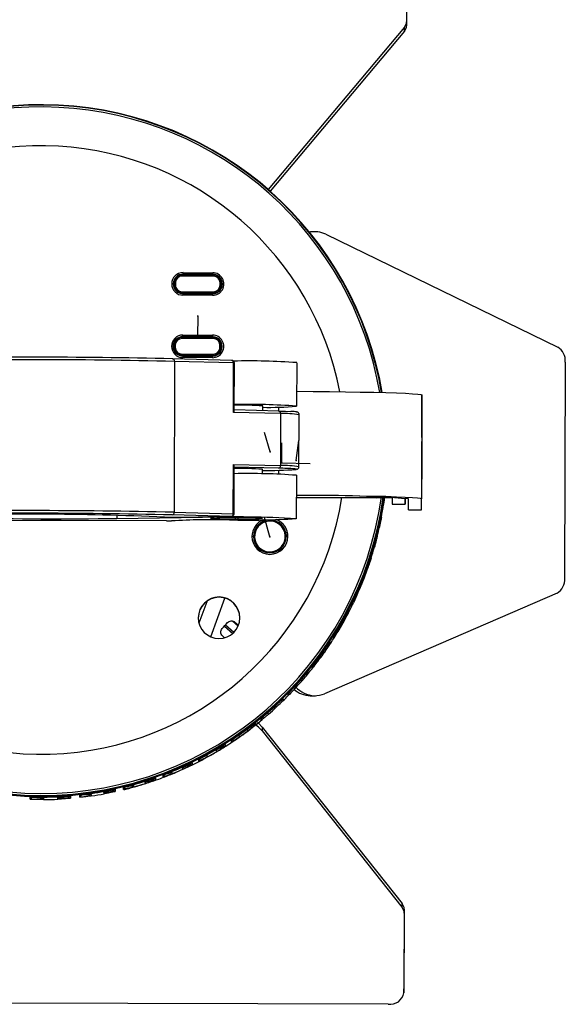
# Model space of a CAD drawing. Header units: millimetres. Extents: x -134 to 67, y -319 to 37.
# Tile 6 of 8: x -37 to 67, y -319 to -130. Entities that reach past the tile are written whole.
import ezdxf

# ---------------------------------------------------------------- set-up
doc = ezdxf.new("R2010")
doc.units = ezdxf.units.MM
doc.header["$PDSIZE"] = -1

msp = doc.modelspace()

# ---------------------------------------------------------------- linework, layer by layer
at = {"color": 7, "linetype": 'Continuous', "lineweight": 25}
for p, q in [((36.96, -116.46), (36.92, -131.09)), ((36.97, -115.66), (36.93, -130.29)), ((36.93, -130.29), (36.92, -131.09)), ((36.52, -131.33), (10.29, -162.53)), ((36.52, -132.13), (10.67, -162.86)), ((36.52, -132.13), (36.52, -131.33)), ((18.21, -170.69), (18.43, -170.68)), ((19.21, -170.66), (18.43, -170.68)), ((21.39, -171.15), (65.98, -192.83)), ((-6.22, -179), (-6.22, -179.19)), ((-6.22, -179), (-0.22, -179.01)), ((-0.22, -179.21), (-6.22, -179.19)), ((-6.06, -178.54), (-0.36, -178.55)), ((-0.36, -178.86), (-6.06, -178.84)), ((-6.06, -179), (-6.06, -178.84)), ((-0.36, -179.01), (-0.36, -178.86)), ((-0.22, -179.01), (-0.22, -179.21)), ((-7.81, -180.76), (-7.93, -180.7)), ((-7.72, -180.89), (-7.72, -180.49)), ((-7.72, -180.49), (-7.52, -180.49)), ((-7.72, -180.89), (-7.52, -180.89)), ((-7.72, -180.89), (-7.72, -181)), ((-7.52, -180.49), (-7.52, -180.89)), ((1.08, -180.91), (1.08, -180.51)), ((1.08, -180.51), (1.28, -180.52)), ((1.08, -180.91), (1.28, -180.92)), ((1.28, -180.52), (1.28, -180.92)), ((1.28, -180.52), (1.28, -180.63)), ((1.28, -181.03), (1.28, -180.63)), ((1.28, -180.92), (1.28, -181.03)), ((-6.07, -182.48), (-6.46, -182.44)), ((-6.23, -182.19), (-0.23, -182.21)), ((-6.23, -182.19), (-6.23, -182.39)), ((-0.23, -182.41), (-6.23, -182.39)), ((-6.23, -182.39), (-6.23, -182.48)), ((-0.37, -182.5), (-6.07, -182.48)), ((-6.07, -182.51), (-0.37, -182.53)), ((-6.07, -182.51), (-6.07, -182.57)), ((-6.07, -182.57), (-0.37, -182.59)), ((-0.37, -182.88), (-6.07, -182.87)), ((-0.37, -182.53), (-0.37, -182.59)), ((-0.23, -182.21), (-0.23, -182.41)), ((-0.23, -182.41), (-0.23, -182.49)), ((-6.25, -190.99), (-6.25, -191.19)), ((-6.25, -190.99), (-0.25, -191.01)), ((-6.09, -190.53), (-0.39, -190.55)), ((-0.39, -190.86), (-6.09, -190.84)), ((-6.09, -190.99), (-6.09, -190.84)), ((-0.39, -191.01), (-0.39, -190.86)), ((-0.25, -191.01), (-0.25, -191.2)), ((-7.85, -192.75), (-7.96, -192.7)), ((-7.75, -192.49), (-7.55, -192.48)), ((-7.75, -192.89), (-7.75, -192.49)), ((-7.75, -192.89), (-7.55, -192.88)), ((-7.75, -192.89), (-7.75, -193)), ((-7.55, -192.48), (-7.55, -192.88)), ((-0.25, -191.2), (-6.25, -191.19)), ((1.05, -192.91), (1.05, -192.51)), ((1.05, -192.51), (1.25, -192.51)), ((1.05, -192.91), (1.25, -192.91)), ((1.25, -192.51), (1.25, -192.91)), ((1.25, -192.51), (1.25, -192.62)), ((1.25, -193.02), (1.25, -192.62)), ((1.25, -192.91), (1.25, -193.02)), ((-6.1, -194.48), (-6.49, -194.44)), ((-6.26, -194.19), (-0.26, -194.2)), ((-6.26, -194.19), (-6.26, -194.39)), ((-0.26, -194.41), (-6.26, -194.39)), ((-6.26, -194.39), (-6.26, -194.47)), ((-0.4, -194.5), (-6.1, -194.48)), ((-6.1, -194.51), (-0.4, -194.52)), ((-6.1, -194.51), (-6.1, -194.57)), ((-6.1, -194.57), (-0.4, -194.59)), ((-0.4, -194.88), (-6.1, -194.86)), ((-0.4, -194.52), (-0.4, -194.59)), ((-0.26, -194.2), (-0.26, -194.41)), ((-0.26, -194.41), (-0.26, -194.49)), ((-8.05, -195.11), (-8.04, -195.11)), ((3.34, -195.4), (-8.04, -195.11)), ((-7.7, -195.6), (-7.78, -224.59)), ((3.68, -195.9), (-7.7, -195.6)), ((3.65, -205.39), (3.68, -195.9)), ((3.8, -205.05), (3.82, -195.9)), ((15.8, -195.84), (15.77, -204.18)), ((67.44, -195.72), (67.32, -237.31)), ((39.88, -202.04), (39.82, -222.03)), ((39.87, -204.12), (39.88, -202.04)), ((9.2, -204.15), (9.2, -205.05)), ((9.2, -204.19), (9.27, -204.17)), ((12.37, -205.13), (12.37, -204.36)), ((12.7, -205.63), (3.65, -205.39)), ((12.36, -205.13), (3.8, -204.91)), ((12.7, -205.63), (12.67, -215.62)), ((16.24, -215.83), (16.27, -205.83)), ((39.86, -210.25), (39.84, -218.25)), ((3.6, -224.89), (3.62, -215.39)), ((3.62, -215.39), (12.67, -215.62)), ((3.75, -224.9), (3.77, -215.75)), ((39.85, -214.12), (39.85, -214.12)), ((12.32, -216.13), (3.77, -215.91)), ((9.17, -216.29), (9.17, -217.22)), ((9.17, -216.33), (9.22, -216.32)), ((9.22, -216.3), (9.22, -216.32)), ((12.34, -217.28), (12.34, -216.51)), ((15.74, -217.48), (15.71, -225.83)), ((15.73, -221.69), (31.18, -221.73)), ((15.73, -221.75), (31.18, -221.79)), ((31.18, -221.73), (31.18, -221.63)), ((34.18, -221.87), (34.17, -223.05)), ((34.17, -223.05), (36.67, -223.06)), ((34.17, -223.05), (36.67, -223.06)), ((36.68, -221.89), (36.67, -223.06)), ((37.32, -224.11), (37.32, -222.03)), ((39.82, -224.11), (39.82, -222.03)), ((-18.77, -225.16), (-18.78, -225.78)), ((3.24, -225.39), (-8.13, -225.1)), ((-7.78, -224.59), (3.6, -224.89)), ((37.32, -224.1), (39.82, -224.11)), ((37.32, -224.11), (39.82, -224.11)), ((-9.24, -226.26), (-57.33, -226.13)), ((-18.78, -225.78), (-2.33, -225.56)), ((-9.69, -225.52), (-9.64, -225.52)), ((-9.64, -225.52), (3.24, -225.39)), ((-9.63, -225.52), (-9.64, -225.52)), ((-9.63, -225.52), (3.25, -225.39)), ((-2.33, -225.45), (-2.33, -225.56)), ((-0.72, -225.76), (-0.72, -225.78)), ((3.25, -225.39), (3.24, -225.39)), ((3.96, -225.68), (3.96, -225.91)), ((3.96, -225.91), (3.96, -225.91)), ((4.47, -225.68), (4.47, -225.91)), ((4.47, -225.91), (4.47, -225.91)), ((9.14, -225.79), (9.14, -225.81)), ((31.66, -227.56), (31.66, -227.1)), ((13.5, -228.46), (13.69, -228.41)), ((13.69, -228.41), (13.8, -229.26)), ((31.27, -228.78), (31.27, -229.21)), ((31.65, -227.62), (31.65, -227.16)), ((7.5, -229.25), (7.5, -229.23)), ((7.81, -230.04), (7.62, -230.1)), ((13.8, -229.26), (13.8, -229.25)), ((28.92, -236.38), (28.91, -236.78)), ((29.45, -235.35), (29.45, -234.92)), ((29.46, -235.25), (29.46, -234.82)), ((65.85, -240.13), (21.15, -259.47)), ((-2.93, -245.82), (-1.44, -241.75)), ((-0.74, -248.53), (2, -241.09)), ((26.47, -241.98), (26.5, -242.07)), ((26.52, -242.35), (26.52, -241.94)), ((26.55, -242.22), (26.55, -241.81)), ((25.86, -243.27), (25.85, -243.65)), ((4.54, -246.46), (3.44, -245.5)), ((3.92, -245.7), (4.61, -246.28)), ((1.91, -246.49), (3.5, -247.88)), ((3.69, -247.71), (2.08, -246.3)), ((1.89, -248.73), (1.51, -248.36)), ((22.18, -249.55), (22.18, -249.9)), ((22.96, -248.72), (22.96, -248.34)), ((23.01, -248.56), (23.01, -248.18)), ((17.95, -255.26), (17.95, -255.6)), ((18.84, -254.52), (18.84, -254.16)), ((13.18, -260.44), (13.18, -260.77)), ((14.18, -259.36), (14.2, -259.34)), ((14.18, -259.78), (14.18, -259.45)), ((18.4, -259.88), (19.18, -259.86)), ((18.61, -259.88), (18.4, -259.88)), ((18.61, -259.88), (19.39, -259.86)), ((9.02, -264.18), (8.99, -264.2)), ((8.99, -264.53), (8.99, -264.2)), ((9.1, -264.3), (9.1, -263.97)), ((6.27, -266.33), (6.24, -266.31)), ((7.89, -265.09), (7.89, -265.42)), ((9.13, -265.87), (9.13, -266.63)), ((9.13, -265.87), (36.06, -299.81)), ((9.13, -266.63), (36.06, -300.56)), ((3.27, -268.76), (3.27, -268.42)), ((3.41, -268.51), (3.41, -268.17)), ((0.32, -270.29), (0.28, -270.24)), ((1.6, -269.41), (1.69, -269.5)), ((2.07, -269.2), (2.06, -269.55)), ((-3, -272.43), (-3, -272.08)), ((-2.84, -272.16), (-2.84, -271.86)), ((-1.53, -271.26), (-1.48, -271.31)), ((-6.2, -273.68), (-6.27, -273.6)), ((-4.82, -272.9), (-4.67, -273.04)), ((-4.67, -273.04), (-4.67, -272.8)), ((-4.33, -272.74), (-4.33, -273.1)), ((-13.36, -276.42), (-13.46, -276.31)), ((-11.83, -275.79), (-11.66, -275.96)), ((-11.66, -275.96), (-11.66, -275.6)), ((-11.35, -275.65), (-11.39, -275.66)), ((-11.35, -275.65), (-11.35, -276.03)), ((-9.88, -275.12), (-9.89, -275.13)), ((-9.89, -275.49), (-9.89, -275.13)), ((-9.7, -275.21), (-9.7, -274.89)), ((-8.26, -274.44), (-8.17, -274.53)), ((-19.6, -277.93), (-19.36, -278.16)), ((-19.36, -278.16), (-19.36, -277.76)), ((-19.09, -277.84), (-19.09, -278.24)), ((-17.48, -277.85), (-17.48, -277.47)), ((-17.25, -277.56), (-17.25, -277.26)), ((-15.65, -276.95), (-15.53, -277.07)), ((-35.44, -279.75), (-35.44, -279.35)), ((-33.04, -279.34), (-32.86, -279.52)), ((-32.86, -279.34), (-32.86, -279.34)), ((-30.12, -279.44), (-30.29, -279.27)), ((-30.1, -279.75), (-30.12, -279.44)), ((-28.25, -279.16), (-27.95, -279.46)), ((-27.95, -279.46), (-27.95, -279.06)), ((-27.77, -279.14), (-27.71, -279.15)), ((-27.71, -279.15), (-27.71, -279.55)), ((-25.9, -279.36), (-25.9, -278.97)), ((-25.64, -279.07), (-25.64, -278.77)), ((-23.83, -278.66), (-23.69, -278.81)), ((-21.27, -278.41), (-21.41, -278.27)), ((36.06, -300.56), (36.06, -299.81)), ((36.46, -300.89), (36.42, -316.22)), ((36.46, -300.89), (36.46, -301.65)), ((36.46, -301.65), (36.42, -316.98)), ((36.42, -316.98), (36.42, -316.22)), ((33.41, -319.15), (-100.59, -318.78))]:
    msp.add_line(p, q, dxfattribs=at)
at = {"color": 7, "linetype": 'Continuous'}
for p, q in [((-3.24, -186.92), (-3.25, -190.78)), ((-3.24, -186.92), (-3.24, -186.74)), ((10.7, -212.95), (9.6, -209.25)), ((12.94, -215.1), (12.95, -211.23)), ((15.7, -214.62), (16.18, -210.78)), ((10.7, -212.95), (10.7, -212.77)), ((12.94, -215.1), (18.41, -215.24)), ((15.7, -214.62), (15.7, -214.44)), ((-33.34, -225.89), (-29.47, -225.9)), ((10.65, -229.29), (9.62, -225.57)), ((10.65, -229.29), (10.66, -229.11))]:
    msp.add_line(p, q, dxfattribs=at)
at = {"color": 7, "linetype": 'Continuous', "lineweight": 25, "flags": 128}
for points in [[(-6.06, -178.84), (-6.06, -178.83), (-6.06, -178.81), (-6.06, -178.78), (-6.06, -178.75), (-6.06, -178.7), (-6.06, -178.65), (-6.06, -178.59), (-6.06, -178.54)], [(-0.36, -178.55), (-0.36, -178.61), (-0.36, -178.66), (-0.36, -178.72), (-0.36, -178.76), (-0.36, -178.8), (-0.36, -178.83), (-0.36, -178.85), (-0.36, -178.86)], [(-7.72, -181), (-7.69, -181.29), (-7.68, -181.36)], [(1.19, -181.53), (1.25, -181.32), (1.28, -181.03)], [(-6.07, -182.57), (-6.07, -182.58), (-6.07, -182.6), (-6.07, -182.63), (-6.07, -182.66), (-6.07, -182.71), (-6.07, -182.76), (-6.07, -182.81), (-6.07, -182.87)], [(0.07, -182.45), (-0.03, -182.47), (-0.37, -182.5)], [(-0.37, -182.88), (-0.37, -182.83), (-0.37, -182.77), (-0.37, -182.72), (-0.37, -182.68), (-0.37, -182.64), (-0.37, -182.61), (-0.37, -182.6), (-0.37, -182.59)], [(-6.09, -190.84), (-6.09, -190.83), (-6.09, -190.81), (-6.09, -190.78), (-6.09, -190.74), (-6.09, -190.7), (-6.09, -190.65), (-6.09, -190.59), (-6.09, -190.53)], [(-0.39, -190.55), (-0.39, -190.61), (-0.39, -190.66), (-0.39, -190.71), (-0.39, -190.76), (-0.39, -190.8), (-0.39, -190.83), (-0.39, -190.85), (-0.39, -190.86)], [(-7.75, -193), (-7.73, -193.29), (-7.71, -193.36)], [(1.16, -193.53), (1.22, -193.31), (1.25, -193.02)], [(-6.1, -194.57), (-6.1, -194.58), (-6.1, -194.6), (-6.1, -194.62), (-6.1, -194.66), (-6.1, -194.7), (-6.1, -194.75), (-6.1, -194.81), (-6.1, -194.86)], [(0.04, -194.44), (-0.06, -194.46), (-0.4, -194.5)], [(-0.4, -194.88), (-0.4, -194.82), (-0.4, -194.77), (-0.4, -194.72), (-0.4, -194.67), (-0.4, -194.64), (-0.4, -194.61), (-0.4, -194.59), (-0.4, -194.59)], [(15.78, -201.34), (18.96, -201.36), (22.13, -201.39), (25.16, -201.43), (28, -201.48), (30.62, -201.53), (32.96, -201.6), (35.01, -201.66), (36.73, -201.73), (38.09, -201.81), (39.08, -201.88), (39.68, -201.96), (39.88, -202.04)], [(39.86, -210.25), (39.86, -209.08), (39.86, -207.95), (39.87, -206.9), (39.87, -205.97), (39.87, -205.21), (39.87, -204.63), (39.87, -204.26), (39.87, -204.12)], [(12.35, -205.13), (13.67, -205.17), (14.68, -205.22)], [(39.85, -214.12), (39.85, -213.05), (39.85, -212.11), (39.85, -211.4), (39.86, -211), (39.86, -210.98), (39.85, -211.32), (39.85, -212), (39.85, -212.92), (39.85, -213.97)], [(39.85, -213.97), (39.84, -215.04), (39.84, -215.98), (39.84, -216.69), (39.84, -217.08), (39.84, -217.11), (39.84, -216.76), (39.84, -216.09), (39.84, -215.17), (39.85, -214.12)], [(15.7, -216.35), (15.74, -216.32), (15.64, -216.29), (15.45, -216.27)], [(39.82, -224.11), (39.82, -224.02), (39.82, -223.71), (39.82, -223.18), (39.82, -222.45), (39.83, -221.56), (39.83, -220.54), (39.83, -219.42), (39.84, -218.25)], [(39.82, -222.03), (39.62, -221.96), (39.03, -221.88), (38.04, -221.8), (36.68, -221.73), (34.96, -221.66), (32.91, -221.59), (30.56, -221.53), (27.95, -221.47), (25.11, -221.43), (22.08, -221.39), (18.91, -221.35), (15.73, -221.33)], [(36.67, -223.06), (36.67, -222.97), (36.67, -222.65), (36.67, -222.12), (36.68, -221.89)], [(9.13, -266.63), (8.48, -265.92), (7.9, -265.43)], [(8.27, -264.97), (8.48, -265.16), (9.13, -265.87)], [(3.32, -268.38), (3.3, -268.4), (3.27, -268.42)], [(-32.86, -279.52), (-32.86, -279.58), (-32.86, -279.63), (-32.86, -279.69), (-32.86, -279.73), (-32.86, -279.77), (-32.86, -279.8), (-32.86, -279.82), (-32.86, -279.82)]]:
    msp.add_lwpolyline(points, dxfattribs=at)
at = {"color": 7, "linetype": 'Continuous', "lineweight": 25}
for centre, radius, start, end in [((35.31, -130.26), 1.61, 318.5154, 358.7482), ((35.31, -131.06), 1.61, 318.5154, 358.7482), ((-33.3, -212.75), 66.5, 9.6763, 164.5842), ((-33.3, -212.69), 66.37, 9.647, 164.5829), ((-33.3, -212.68), 66, 9.7009, 164.4643), ((-33.3, -212.64), 58.5, 11.0558, 162.529), ((19.31, -175.28), 4.62, 63.3072, 102.8781), ((-6.06, -180.7), 2.17, 89.8352, 179.8352), ((-6.06, -180.71), 1.87, 89.8352, 179.8352), ((-6.22, -180.5), 1.5, 89.8352, 179.8352), ((-6.22, -180.49), 1.3, 89.8352, 179.8352), ((-0.36, -180.72), 2.17, 269.8305, 89.8555), ((-0.36, -180.72), 1.87, 269.8305, 89.8555), ((-0.22, -180.51), 1.5, 359.8508, 89.8508), ((-0.22, -180.51), 1.3, 359.8508, 89.8508), ((-6.06, -180.7), 2.17, 179.8508, 269.8508), ((-8.17, -184.32), 3.62, 86.2039, 90.9459), ((-6.06, -180.71), 1.87, 179.8508, 269.8508), ((-6.06, -180.76), 1.75, 153.6482, 179.8426), ((-6.06, -180.76), 1.75, 179.8442, 221.7931), ((-6.06, -180.76), 1.72, 160.3791, 205.5439), ((-6.22, -180.89), 1.5, 179.8508, 269.8508), ((-6.22, -180.89), 1.3, 179.8508, 269.8508), ((-0.36, -180.78), 1.75, 269.8296, 31.0123), ((-0.22, -180.91), 1.3, 269.8352, 359.8352), ((-0.22, -180.91), 1.5, 269.8352, 359.8352), ((-0.36, -180.78), 1.72, 326.0894, 359.8424), ((-0.36, -180.78), 1.72, 359.8433, 23.7662), ((-6.06, -180.76), 1.75, 240.4932, 269.8435), ((-6.1, -192.7), 2.17, 89.8352, 179.8352), ((-6.1, -192.71), 1.87, 89.8352, 179.8352), ((-6.25, -192.49), 1.5, 89.8352, 179.8352), ((-0.39, -192.71), 2.17, 269.8305, 89.8555), ((-0.39, -192.72), 1.87, 269.8305, 89.8555), ((-0.25, -192.51), 1.5, 359.8508, 89.8508), ((-6.1, -192.7), 2.17, 179.8508, 269.8508), ((-8.2, -196.31), 3.62, 86.2039, 90.9459), ((-6.1, -192.7), 1.87, 179.8508, 269.8508), ((-6.1, -192.76), 1.75, 153.6482, 179.8426), ((-6.1, -192.76), 1.75, 179.8442, 221.7931), ((-6.1, -192.76), 1.72, 160.3791, 205.5439), ((-6.25, -192.89), 1.5, 179.8508, 269.8508), ((-6.25, -192.49), 1.3, 89.8352, 179.8352), ((-6.25, -192.89), 1.3, 179.8508, 269.8508), ((-0.39, -192.77), 1.75, 269.8296, 31.0123), ((-0.25, -192.9), 1.3, 269.8352, 359.8352), ((-0.25, -192.91), 1.5, 269.8352, 359.8352), ((-0.25, -192.5), 1.3, 359.8508, 89.8508), ((-0.39, -192.77), 1.72, 325.3299, 359.8421), ((-0.39, -192.77), 1.72, 359.8433, 23.7662), ((64.29, -195.5), 3.16, 355.9428, 57.5859), ((-35.95, -1390.56), 1195.78, 88.66288, 91.24927), ((-6.1, -192.76), 1.75, 240.4932, 269.8435), ((-35.99, -1403.44), 1208.17, 88.65819, 91.25396), ((-8.13, -195.54), 0.439, 351.5436, 77.4389), ((3.32, -195.9), 0.5, 359.843, 88.5241), ((3.24, -195.83), 0.439, 351.5436, 77.4389), ((6.57, -323.11), 127.61, 85.8527, 91.3041), ((3.71, -196.67), 0.775, 81.1362, 92.1624), ((6.34, -341.06), 137.2, 86.0592, 91.0616), ((5.06, -265.86), 61.84, 86.091, 91.1636), ((10.53, -146.88), 57.55, 268.6809, 275.2303), ((12.27, -205.56), 0.439, 351.5436, 77.4389), ((13.31, -225.81), 20.19, 81.5695, 91.729), ((12.22, -215.68), 0.458, 282.7841, 7.5997), ((13.28, -235.8), 20.18, 81.5656, 91.7315), ((4.76, -283.3), 67.12, 86.1879, 90.8446), ((6.58, -343.64), 126.49, 85.8474, 91.2734), ((10.06, -139.44), 77.12, 269.3383, 274.1912), ((11.72, -264.82), 48.7, 85.6019, 89.2907), ((19.97, -444.08), 222.73, 85.5305, 91.0911), ((-33.3, -212.72), 66.5, 187.5394, 352.2607), ((-33.3, -212.66), 66.37, 187.6049, 352.1979), ((-33.3, -212.65), 66, 187.655, 352.1556), ((-33.3, -212.6), 58.5, 192.3936, 350.9801), ((31.03, -389.12), 167.39, 88.5786, 89.9509), ((31.84, -254), 32.21, 85.837, 91.1764), ((-33.27, -212.86), 66.47, 349.4802, 351.6125), ((-33.27, -213.4), 66.47, 349.4802, 351.6125), ((32.34, -223.61), 0.538, 73.9883, 82.5313), ((-36.07, -1436.82), 1212.55, 88.66288, 91.24927), ((-36.03, -1416.23), 1191.45, 88.65819, 91.25396), ((-37.07, -878.39), 653.45, 87.59351, 91.74266), ((-8.23, -224.65), 0.458, 282.7841, 7.5997), ((3.14, -224.95), 0.458, 282.7841, 7.5997), ((3.25, -224.89), 0.5, 270.5701, 359.843), ((3.63, -225.66), 0.775, 81.1362, 92.1624), ((-30.62, 746.49), 972.34, 268.98797, 270.69804), ((-9.63, -225.02), 0.5, 264.175, 270.5701), ((-8.99, -213.18), 13.08, 268.8814, 273.2445), ((-0.28, -374.9), 148.87, 88.7862, 93.0683), ((3.5, -439.31), 213.83, 86.7242, 91.5609), ((3.99, -307.42), 81.78, 86.3378, 93.3482), ((4.44, -144.17), 81.78, 266.3378, 273.3482), ((3.99, -306.28), 80.64, 86.3378, 93.3482), ((2.96, -176.68), 49.24, 265.7148, 271.155), ((3.99, -305.79), 80.15, 86.3378, 93.3482), ((2.97, -176.98), 48.94, 265.7148, 271.155), ((6.63, -77.92), 148.18, 268.5489, 273.5151), ((5.73, -176.69), 49.24, 268.531, 273.9713), ((5.72, -176.99), 48.94, 268.531, 273.9713), ((10.65, -229.23), 3.45, 112.5973, 179.8381), ((10.65, -229.24), 3.15, 359.8548, 179.8312), ((10.65, -229.26), 3.15, 15.5227, 179.8376), ((10.65, -229.25), 2.95, 15.5193, 195.5), ((10.66, -229.23), 3.45, 359.848, 68.9035), ((31.81, -226.43), 0.941, 73.1575, 80.6492), ((10.65, -229.25), 2.95, 195.5193, 15.5), ((31.36, -227.56), 0.3, 347.6069, 359.843), ((7.27, -232.45), 3.22, 85.837, 91.1764), ((10.65, -229.23), 3.45, 179.8548, 359.8312), ((10.65, -229.24), 3.15, 179.8548, 359.8312), ((14.02, -232.46), 3.22, 88.5096, 93.849), ((-33.27, -212.86), 66.47, 342.3985, 344.3696), ((30.98, -229.14), 0.3, 295.0743, 346.1737), ((-33.27, -213.38), 66.47, 342.3985, 344.3696), ((30.22, -232.65), 1.46, 69.305, 74.8163), ((29.16, -235.25), 0.3, 340.6542, 359.8429), ((-33.27, -212.85), 66.47, 335.7494, 337.6147), ((28.63, -236.68), 0.3, 278.2508, 339.3105), ((64.33, -237.54), 3, 300.4069, 4.3195), ((-33.27, -213.35), 66.47, 335.7494, 337.6147), ((27.33, -240.35), 1.9, 62.9626, 68.6355), ((0.87, -244.87), 4, 359.8543, 179.8317), ((0.87, -244.93), 4, 359.8543, 179.8317), ((26.25, -242.22), 0.3, 334.0899, 359.8427), ((25.82, -243.51), 3.23, 62.0934, 66.5732), ((25.59, -243.51), 0.3, 264.3539, 332.8061), ((0.87, -244.87), 4, 179.8543, 359.8317), ((-33.29, -214.42), 47.62, 316.8963, 318.7742), ((-33.28, -212.85), 66.48, 329.3845, 331.1807), ((-33.28, -213.32), 66.48, 329.3845, 331.1807), ((23.71, -247.28), 2.29, 56.8802, 62.4734), ((21.75, -250.4), 3.9, 56.0282, 60.4908), ((22.71, -248.56), 0.3, 327.7797, 359.8425), ((-33.28, -212.85), 66.48, 323.1992, 324.9532), ((-33.28, -213.29), 66.48, 323.1992, 324.9532), ((18.89, -254.32), 3.63, 51.6947, 55.6701), ((21.93, -249.74), 0.3, 244.3202, 326.5342), ((17.24, -256.35), 4.22, 50.0905, 54.2223), ((18.6, -254.33), 0.3, 321.6262, 359.8422), ((-33.29, -212.85), 66.49, 317.1114, 318.8451), ((-33.29, -213.27), 66.49, 317.1114, 318.8451), ((13.83, -260.07), 4.24, 45.8976, 49.6513), ((17.72, -255.41), 0.3, 233.7783, 320.4044), ((12.11, -261.76), 4.64, 44.2781, 48.0426), ((18.65, -254.71), 5.17, 229.1233, 267.2712), ((19.52, -254.42), 5.45, 224.0794, 266.3744), ((12.97, -260.56), 0.3, 224.8535, 314.3386), ((13.97, -259.57), 0.3, 315.5511, 359.8417), ((19.28, -255.23), 4.63, 268.6821, 293.6899), ((-33.29, -212.84), 66.49, 311.0496, 312.7829), ((-33.29, -213.26), 66.49, 311.0496, 312.7829), ((8.03, -265.3), 5.02, 40.1628, 43.6433), ((8.8, -264.3), 0.3, 309.4843, 359.8412), ((6.31, -266.64), 5.2, 38.5187, 41.8805), ((-33.29, -212.84), 66.5, 304.9453, 306.6978), ((-33.29, -213.26), 66.5, 304.9453, 306.6978), ((1.71, -269.82), 5.74, 34.3995, 37.4517), ((7.71, -265.19), 0.3, 224.8538, 308.2672), ((3.11, -268.51), 0.3, 303.3567, 359.8405), ((-0.24, -271.01), 5.99, 32.7439, 35.6672), ((-33.3, -212.83), 66.5, 298.7251, 300.5188), ((-33.3, -213.26), 66.5, 298.7251, 300.5188), ((-5.48, -273.8), 6.78, 28.5702, 31.1574), ((1.9, -269.29), 0.3, 224.8539, 302.1205), ((-3.14, -272.16), 0.3, 297.0926, 359.8397), ((-7.73, -274.82), 7.17, 26.8818, 29.3291), ((-33.3, -212.83), 66.51, 292.3027, 294.1642), ((-33.3, -213.28), 66.51, 292.3027, 294.1642), ((-13.85, -277.2), 8.43, 22.5955, 24.6779), ((-4.46, -272.83), 0.3, 224.8538, 295.8206), ((-33.3, -212.82), 66.51, 285.5651, 287.5305), ((-11.45, -275.75), 0.3, 224.8537, 289.271), ((-10, -275.21), 0.3, 290.6005, 359.8388), ((-16.56, -278.05), 9.1, 20.8486, 22.7788), ((-19.15, -277.95), 0.3, 224.8534, 282.3394), ((-17.55, -277.56), 0.3, 283.7572, 359.8377), ((-27.91, -280.59), 12.86, 14.536, 15.9018), ((-33.3, -213.29), 66.51, 285.5651, 287.5305), ((-24.26, -279.95), 11.46, 16.376, 17.9084), ((-35.44, -279.45), 0.3, 268.1453, 359.8349), ((-33.3, -212.82), 66.52, 270.3785, 272.7556), ((-33.3, -213.31), 66.52, 270.3785, 272.7556), ((-27.74, -279.25), 0.3, 224.853, 274.8224), ((-25.94, -279.06), 0.3, 276.378, 359.8364), ((-47.06, -282.31), 23.63, 7.7871, 8.5311), ((-33.3, -212.82), 66.52, 278.3477, 280.4717), ((-33.3, -213.3), 66.52, 278.3477, 280.4717), ((-39.87, -281.92), 18.93, 9.7721, 10.7005), ((34.72, -300.91), 1.74, 0.7272, 39.6082), ((34.72, -301.67), 1.74, 0.7272, 39.6082), ((33.77, -316.48), 2.69, 262.2007, 349.25)]:
    msp.add_arc(centre, radius, start, end, dxfattribs=at)
for points, knots in [([(3.65, -205.39), (3.7, -205.32), (3.78, -205.2), (3.79, -205.1), (3.79, -205.05)], [0, 0, 0, 0, 0.558867, 1, 1, 1, 1]), ([(16.26, -205.83), (16.26, -205.78), (16.26, -205.67), (16.18, -205.53), (16.08, -205.43), (15.98, -205.37), (15.88, -205.33), (15.75, -205.3), (15.51, -205.27), (15.17, -205.24), (14.78, -205.22), (14.68, -205.22)], [0, 0, 0, 0, 0.029505, 0.069169, 0.104845, 0.142242, 0.193849, 0.301106, 0.53223, 0.880094, 1, 1, 1, 1]), ([(3.76, -215.75), (3.77, -215.74), (3.77, -215.68), (3.73, -215.56), (3.66, -215.44), (3.62, -215.39)], [0, 0, 0, 0, 0.1196, 0.564598, 1, 1, 1, 1]), ([(15.83, -216.34), (15.85, -216.33), (15.9, -216.32), (16.02, -216.26), (16.15, -216.14), (16.23, -215.99), (16.23, -215.88), (16.23, -215.83)], [0, 0, 0, 0, 0.314172, 0.532164, 0.708872, 0.889242, 1, 1, 1, 1]), ([(32.68, -221.68), (32.65, -221.88), (32.6, -222.33), (32.53, -222.83), (32.49, -223.09)], [0, 0, 0, 0, 0.46551, 1, 1, 1, 1]), ([(31.65, -227.16), (31.65, -227.15), (31.66, -227.12), (31.69, -226.97), (31.74, -226.74), (31.82, -226.35), (31.94, -225.76), (32.03, -225.25), (32.08, -224.99)], [0, 0, 0, 0, 0.126119, 0.250731, 0.376133, 0.501711, 0.751229, 1, 1, 1, 1]), ([(32.08, -225.53), (32.03, -225.79), (31.94, -226.3), (31.82, -226.88), (31.74, -227.25), (31.69, -227.46), (31.66, -227.6), (31.65, -227.62), (31.65, -227.62)], [0, 0, 0, 0, 0.249155, 0.499066, 0.626613, 0.749638, 0.87594, 1, 1, 1, 1]), ([(30.74, -230.76), (30.81, -230.52), (30.95, -230.03), (31.09, -229.48), (31.18, -229.13), (31.23, -228.93), (31.27, -228.8), (31.27, -228.78), (31.27, -228.78)], [0, 0, 0, 0, 0.249475, 0.499165, 0.626383, 0.749621, 0.87586, 1, 1, 1, 1]), ([(30.92, -230.58), (31.05, -230.13), (31.36, -229.06), (31.56, -227.97), (31.67, -227.35)], [0, 0, 0, 0, 0.4297082, 1, 1, 1, 1]), ([(31.27, -229.21), (31.27, -229.23), (31.27, -229.25), (31.23, -229.4), (31.18, -229.62), (31.09, -229.99), (30.94, -230.55), (30.81, -231.04), (30.74, -231.28)], [0, 0, 0, 0, 0.125925, 0.251232, 0.376564, 0.502324, 0.751501, 1, 1, 1, 1]), ([(29.45, -234.92), (29.45, -234.91), (29.46, -234.88), (29.5, -234.75), (29.57, -234.55), (29.68, -234.21), (29.86, -233.67), (30.01, -233.19), (30.09, -232.96)], [0, 0, 0, 0, 0.12611, 0.251007, 0.374815, 0.501351, 0.750428, 1, 1, 1, 1]), ([(30.09, -233.48), (30.01, -233.71), (29.86, -234.19), (29.68, -234.71), (29.56, -235.04), (29.5, -235.22), (29.45, -235.34), (29.45, -235.35), (29.45, -235.35)], [0, 0, 0, 0, 0.249824, 0.499254, 0.625744, 0.749563, 0.875377, 1, 1, 1, 1]), ([(28.19, -238.17), (28.28, -237.94), (28.47, -237.48), (28.67, -236.98), (28.79, -236.68), (28.86, -236.5), (28.91, -236.39), (28.91, -236.38), (28.92, -236.38)], [0, 0, 0, 0, 0.2499182, 0.4992265, 0.6255559, 0.7495385, 0.8753408, 1, 1, 1, 1]), ([(28.35, -238.27), (28.39, -238.18), (28.84, -237.15), (29.26, -236.03), (29.59, -234.98), (29.61, -234.91)], [0, 0, 0, 0, 0.087973, 0.933606, 1, 1, 1, 1]), ([(28.91, -236.78), (28.91, -236.79), (28.91, -236.82), (28.86, -236.94), (28.79, -237.13), (28.67, -237.46), (28.47, -237.97), (28.28, -238.43), (28.19, -238.66)], [0, 0, 0, 0, 0.1261897, 0.250901, 0.3748328, 0.5011636, 0.7504414, 1, 1, 1, 1]), ([(26.52, -241.94), (26.54, -241.9), (26.57, -241.82), (26.8, -241.32), (27.07, -240.74), (27.25, -240.35), (27.33, -240.16)], [0, 0, 0, 0, 0.279826, 0.559323, 0.779515, 1, 1, 1, 1]), ([(26.46, -242.01), (26.46, -242), (26.47, -242), (26.51, -241.91), (26.57, -241.76), (26.67, -241.51), (26.84, -241.09), (26.99, -240.71), (27.06, -240.52)], [0, 0, 0, 0, 0.124119, 0.250425, 0.37233, 0.500652, 0.749891, 1, 1, 1, 1]), ([(27.33, -240.65), (27.23, -240.87), (27.03, -241.31), (26.8, -241.79), (26.66, -242.08), (26.58, -242.24), (26.53, -242.34), (26.52, -242.35), (26.52, -242.35)], [0, 0, 0, 0, 0.250026, 0.49921, 0.625078, 0.749494, 0.875047, 1, 1, 1, 1]), ([(16.89, -256.91), (16.93, -256.86), (17.57, -256.18), (18.69, -254.76), (20.31, -252.69), (21.81, -250.56), (23.22, -248.39), (24.55, -246.16), (25.68, -244.13), (26.31, -242.79), (26.55, -242.28)], [0, 0, 0, 0, 0.011076, 0.15819, 0.306326, 0.458079, 0.6027, 0.747308, 0.902986, 1, 1, 1, 1]), ([(24.97, -244.9), (25.08, -244.69), (25.31, -244.26), (25.56, -243.81), (25.71, -243.53), (25.79, -243.38), (25.85, -243.28), (25.85, -243.27), (25.86, -243.27)], [0, 0, 0, 0, 0.250011, 0.499156, 0.624944, 0.749472, 0.875029, 1, 1, 1, 1]), ([(25.85, -243.65), (25.84, -243.69), (25.8, -243.77), (25.56, -244.25), (25.27, -244.8), (25.07, -245.17), (24.97, -245.36)], [0, 0, 0, 0, 0.279829, 0.559326, 0.779531, 1, 1, 1, 1]), ([(2.52, -245.81), (2.62, -245.72), (2.81, -245.54), (3.2, -245.45), (3.59, -245.48), (3.81, -245.63), (3.92, -245.7)], [0, 0, 0, 0, 0.250033, 0.499871, 0.749246, 1, 1, 1, 1]), ([(1.51, -248.36), (1.42, -248.26), (1.26, -248.06), (1.18, -247.67), (1.24, -247.28), (1.4, -247.07), (1.48, -246.96)], [0, 0, 0, 0, 0.250033, 0.499871, 0.749246, 1, 1, 1, 1]), ([(22.96, -248.34), (22.98, -248.3), (23.02, -248.23), (23.29, -247.78), (23.61, -247.25), (23.83, -246.89), (23.93, -246.71)], [0, 0, 0, 0, 0.279951, 0.559426, 0.779607, 1, 1, 1, 1]), ([(23.93, -247.17), (23.81, -247.38), (23.56, -247.79), (23.29, -248.22), (23.13, -248.48), (23.03, -248.62), (22.97, -248.71), (22.97, -248.71), (22.96, -248.72)], [0, 0, 0, 0, 0.250031, 0.499121, 0.62462, 0.749443, 0.874851, 1, 1, 1, 1]), ([(21.15, -251.03), (21.28, -250.83), (21.56, -250.44), (21.9, -249.94), (22.09, -249.67), (22.17, -249.56), (22.18, -249.55), (22.18, -249.55)], [0, 0, 0, 0, 0.250306, 0.499703, 0.749114, 0.874686, 1, 1, 1, 1]), ([(21.14, -251.02), (21.22, -250.91), (21.37, -250.69), (21.57, -250.4), (21.72, -250.17), (21.81, -250), (21.85, -249.9), (21.83, -249.86), (21.83, -249.85)], [0, 0, 0, 0, 0.231796, 0.442722, 0.633427, 0.803369, 0.954402, 1, 1, 1, 1]), ([(22.18, -249.9), (22.18, -249.91), (22.17, -249.93), (22.09, -250.06), (21.9, -250.36), (21.55, -250.88), (21.28, -251.27), (21.15, -251.47)], [0, 0, 0, 0, 0.126148, 0.251402, 0.500716, 0.750244, 1, 1, 1, 1]), ([(18.84, -254.16), (18.84, -254.15), (18.85, -254.14), (18.94, -254.01), (19.15, -253.73), (19.53, -253.24), (19.81, -252.86), (19.95, -252.67)], [0, 0, 0, 0, 0.126162, 0.251437, 0.50077, 0.750259, 1, 1, 1, 1]), ([(19.95, -253.11), (19.81, -253.3), (19.52, -253.68), (19.15, -254.15), (18.89, -254.47), (18.86, -254.5), (18.84, -254.52)], [0, 0, 0, 0, 0.250621, 0.500313, 0.750055, 1, 1, 1, 1]), ([(16.78, -256.6), (16.93, -256.42), (17.24, -256.07), (17.63, -255.62), (17.9, -255.31), (17.93, -255.28), (17.95, -255.26)], [0, 0, 0, 0, 0.250589, 0.500277, 0.75004, 1, 1, 1, 1]), ([(17.95, -255.6), (17.93, -255.63), (17.9, -255.68), (17.63, -256.02), (17.24, -256.49), (16.93, -256.84), (16.77, -257.02)], [0, 0, 0, 0, 0.2505139, 0.5001657, 0.7499713, 1, 1, 1, 1]), ([(14.18, -259.45), (14.2, -259.42), (14.24, -259.37), (14.53, -259.06), (14.94, -258.62), (15.27, -258.27), (15.43, -258.1)], [0, 0, 0, 0, 0.250533, 0.50019, 0.74998, 1, 1, 1, 1]), ([(15.43, -258.52), (15.27, -258.69), (14.94, -259.03), (14.53, -259.46), (14.24, -259.74), (14.2, -259.77), (14.18, -259.78)], [0, 0, 0, 0, 0.250582, 0.500261, 0.750026, 1, 1, 1, 1]), ([(14.2, -259.34), (14.22, -259.33), (14.28, -259.28), (14.47, -259.08), (14.81, -258.74), (15.07, -258.45), (15.21, -258.31)], [0, 0, 0, 0, 0.151126, 0.419567, 0.709752, 1, 1, 1, 1]), ([(11.87, -261.64), (12.05, -261.48), (12.39, -261.16), (12.83, -260.76), (13.13, -260.48), (13.17, -260.45), (13.18, -260.44)], [0, 0, 0, 0, 0.2505816, 0.5002602, 0.7500255, 1, 1, 1, 1]), ([(13.18, -260.77), (13.16, -260.8), (13.13, -260.85), (12.82, -261.15), (12.39, -261.57), (12.05, -261.9), (11.87, -262.06)], [0, 0, 0, 0, 0.2505336, 0.5001904, 0.7499804, 1, 1, 1, 1]), ([(12.32, -261.61), (12.7, -261.28), (13.43, -260.64), (14.08, -259.92), (14.39, -259.58)], [0, 0, 0, 0, 0.519299, 1, 1, 1, 1]), ([(8.99, -264.2), (9.02, -264.18), (9.06, -264.13), (9.38, -263.85), (9.84, -263.45), (10.2, -263.14), (10.38, -262.99)], [0, 0, 0, 0, 0.250516, 0.500168, 0.749972, 1, 1, 1, 1]), ([(-17.44, -277.91), (-17.3, -277.88), (-16.43, -277.67), (-14.83, -277.22), (-12.72, -276.57), (-10.57, -275.83), (-8.31, -274.96), (-6.16, -274.03), (-4.1, -273.06), (-2.21, -272.1), (-0.24, -271.01), (1.69, -269.86), (3.58, -268.64), (6.13, -266.88), (7.94, -265.42), (9.18, -264.42)], [0, 0, 0, 0, 0.013985, 0.089299, 0.165573, 0.234046, 0.316865, 0.406686, 0.46815, 0.544205, 0.618004, 0.692284, 0.768279, 0.841982, 1, 1, 1, 1]), ([(10.38, -263.4), (10.2, -263.56), (9.84, -263.87), (9.38, -264.24), (9.06, -264.5), (9.01, -264.52), (8.99, -264.53)], [0, 0, 0, 0, 0.250588, 0.500275, 0.750039, 1, 1, 1, 1]), ([(6.27, -266.33), (6.43, -266.21), (6.75, -265.98), (7.09, -265.73), (7.29, -265.57), (7.45, -265.45), (7.48, -265.42), (7.49, -265.4)], [0, 0, 0, 0, 0.24973, 0.499208, 0.626904, 0.753079, 1, 1, 1, 1]), ([(6.45, -266.16), (6.64, -266.01), (7.02, -265.73), (7.49, -265.37), (7.83, -265.12), (7.87, -265.1), (7.89, -265.09)], [0, 0, 0, 0, 0.2506188, 0.5003102, 0.7500535, 1, 1, 1, 1]), ([(7.89, -265.42), (7.87, -265.45), (7.83, -265.49), (7.49, -265.77), (7.02, -266.15), (6.64, -266.43), (6.45, -266.58)], [0, 0, 0, 0, 0.250504, 0.500149, 0.749949, 1, 1, 1, 1]), ([(3.27, -268.42), (3.28, -268.42), (3.29, -268.4), (3.42, -268.31), (3.7, -268.11), (4.21, -267.76), (4.6, -267.48), (4.8, -267.35)], [0, 0, 0, 0, 0.126149, 0.251404, 0.500719, 0.750246, 1, 1, 1, 1]), ([(4.8, -267.77), (4.6, -267.9), (4.21, -268.17), (3.7, -268.5), (3.42, -268.68), (3.29, -268.75), (3.28, -268.76), (3.27, -268.76)], [0, 0, 0, 0, 0.250305, 0.4997006, 0.7491126, 0.8746808, 1, 1, 1, 1]), ([(0.32, -270.29), (0.5, -270.2), (0.85, -270.01), (1.24, -269.79), (1.47, -269.65), (1.6, -269.57), (1.68, -269.52), (1.69, -269.51), (1.69, -269.5)], [0, 0, 0, 0, 0.249506, 0.498713, 0.628566, 0.755195, 0.8789, 1, 1, 1, 1]), ([(0.48, -270.12), (0.68, -270), (1.1, -269.76), (1.62, -269.44), (1.92, -269.27), (2.05, -269.2), (2.06, -269.2), (2.07, -269.2)], [0, 0, 0, 0, 0.2503485, 0.4997553, 0.7491217, 0.8746862, 1, 1, 1, 1]), ([(2.06, -269.55), (2.03, -269.57), (1.97, -269.62), (1.54, -269.91), (1.02, -270.23), (0.66, -270.45), (0.48, -270.56)], [0, 0, 0, 0, 0.279954, 0.559429, 0.779608, 1, 1, 1, 1]), ([(-3, -272.08), (-2.97, -272.06), (-2.9, -272.01), (-2.44, -271.76), (-1.89, -271.46), (-1.52, -271.26), (-1.33, -271.15)], [0, 0, 0, 0, 0.279835, 0.559331, 0.779532, 1, 1, 1, 1]), ([(-1.33, -271.58), (-1.55, -271.7), (-1.97, -271.93), (-2.43, -272.16), (-2.72, -272.3), (-2.88, -272.38), (-2.99, -272.43), (-3, -272.43), (-3, -272.43)], [0, 0, 0, 0, 0.250012, 0.499153, 0.624925, 0.74947, 0.875021, 1, 1, 1, 1]), ([(-2.9, -271.94), (-2.87, -271.93), (-2.82, -271.92), (-2.68, -271.86), (-2.43, -271.75), (-2.03, -271.57), (-1.66, -271.4), (-1.48, -271.31)], [0, 0, 0, 0, 0.140394, 0.278846, 0.427423, 0.713207, 1, 1, 1, 1]), ([(-2.8, -271.86), (-2.79, -271.87), (-2.78, -271.89), (-2.69, -271.85), (-2.54, -271.79), (-2.32, -271.68), (-2.04, -271.53), (-1.71, -271.35), (-1.46, -271.22), (-1.34, -271.15)], [0, 0, 0, 0, 0.054369, 0.183523, 0.324161, 0.476546, 0.640011, 0.814923, 1, 1, 1, 1]), ([(-9.89, -275.13), (-9.88, -275.12), (-9.87, -275.11), (-9.75, -275.05), (-9.57, -274.98), (-9.25, -274.85), (-8.74, -274.64), (-8.29, -274.46), (-8.06, -274.36)], [0, 0, 0, 0, 0.126194, 0.250903, 0.374859, 0.501165, 0.750444, 1, 1, 1, 1]), ([(-9.64, -274.93), (-9.61, -274.93), (-9.54, -274.93), (-9.37, -274.87), (-9.13, -274.79), (-8.82, -274.67), (-8.46, -274.52), (-8.2, -274.41), (-8.06, -274.36)], [0, 0, 0, 0, 0.135957, 0.283948, 0.44531, 0.618248, 0.803808, 1, 1, 1, 1]), ([(-6.2, -273.68), (-6, -273.6), (-5.62, -273.46), (-5.2, -273.28), (-4.94, -273.17), (-4.79, -273.11), (-4.69, -273.06), (-4.68, -273.05), (-4.67, -273.04)], [0, 0, 0, 0, 0.2495893, 0.4988223, 0.6270937, 0.7490476, 0.8755984, 1, 1, 1, 1]), ([(-6.07, -273.51), (-5.85, -273.41), (-5.41, -273.21), (-4.92, -272.99), (-4.63, -272.86), (-4.46, -272.79), (-4.35, -272.74), (-4.34, -272.74), (-4.33, -272.74)], [0, 0, 0, 0, 0.250028, 0.499207, 0.625057, 0.749492, 0.875038, 1, 1, 1, 1]), ([(-4.33, -273.1), (-4.37, -273.13), (-4.44, -273.17), (-4.92, -273.42), (-5.49, -273.69), (-5.88, -273.87), (-6.07, -273.96)], [0, 0, 0, 0, 0.279831, 0.559327, 0.779515, 1, 1, 1, 1]), ([(-13.36, -276.42), (-13.15, -276.37), (-12.74, -276.27), (-12.27, -276.15), (-11.97, -276.06), (-11.8, -276.01), (-11.68, -275.98), (-11.67, -275.97), (-11.66, -275.96)], [0, 0, 0, 0, 0.249648, 0.498778, 0.628149, 0.749064, 0.87614, 1, 1, 1, 1]), ([(-11.35, -276.03), (-11.36, -276.04), (-11.37, -276.05), (-11.5, -276.1), (-11.69, -276.18), (-12.02, -276.3), (-12.55, -276.48), (-13.03, -276.64), (-13.27, -276.71)], [0, 0, 0, 0, 0.126121, 0.250999, 0.374834, 0.50134, 0.750429, 1, 1, 1, 1]), ([(-13.26, -276.25), (-13.03, -276.17), (-12.55, -276.02), (-12.02, -275.85), (-11.69, -275.75), (-11.5, -275.69), (-11.37, -275.65), (-11.36, -275.65), (-11.35, -275.65)], [0, 0, 0, 0, 0.249838, 0.499255, 0.625715, 0.749561, 0.875362, 1, 1, 1, 1]), ([(-8.06, -274.81), (-8.29, -274.9), (-8.74, -275.09), (-9.25, -275.28), (-9.57, -275.39), (-9.75, -275.45), (-9.87, -275.49), (-9.88, -275.49), (-9.89, -275.49)], [0, 0, 0, 0, 0.249926, 0.499225, 0.62553, 0.749536, 0.875326, 1, 1, 1, 1]), ([(-9.75, -274.99), (-9.72, -274.99), (-9.66, -274.97), (-9.49, -274.93), (-9.22, -274.85), (-8.88, -274.75), (-8.5, -274.63), (-8.3, -274.57), (-8.17, -274.53)], [0, 0, 0, 0, 0.141282, 0.278656, 0.427626, 0.712988, 0.813825, 1, 1, 1, 1]), ([(-21.27, -278.41), (-21.04, -278.39), (-20.6, -278.34), (-20.08, -278.28), (-19.74, -278.23), (-19.53, -278.19), (-19.39, -278.17), (-19.37, -278.16), (-19.36, -278.16)], [0, 0, 0, 0, 0.248697, 0.498017, 0.628988, 0.748653, 0.876828, 1, 1, 1, 1]), ([(-21.21, -278.23), (-20.96, -278.18), (-20.44, -278.09), (-19.86, -277.98), (-19.48, -277.9), (-19.26, -277.87), (-19.11, -277.84), (-19.1, -277.84), (-19.09, -277.84)], [0, 0, 0, 0, 0.249184, 0.499081, 0.626579, 0.749636, 0.875914, 1, 1, 1, 1]), ([(-17.48, -277.47), (-17.47, -277.47), (-17.45, -277.45), (-17.31, -277.41), (-17.1, -277.35), (-16.74, -277.25), (-16.19, -277.1), (-15.7, -276.97), (-15.45, -276.9)], [0, 0, 0, 0, 0.1259259, 0.2512399, 0.3765733, 0.5023387, 0.7515298, 1, 1, 1, 1]), ([(-15.45, -277.36), (-15.7, -277.43), (-16.19, -277.56), (-16.75, -277.7), (-17.1, -277.78), (-17.31, -277.83), (-17.45, -277.85), (-17.47, -277.85), (-17.48, -277.85)], [0, 0, 0, 0, 0.249502, 0.499172, 0.626349, 0.749618, 0.875836, 1, 1, 1, 1]), ([(-17.29, -277.35), (-17.25, -277.35), (-17.19, -277.34), (-16.99, -277.31), (-16.67, -277.27), (-16.3, -277.21), (-15.88, -277.13), (-15.67, -277.09), (-15.53, -277.07)], [0, 0, 0, 0, 0.142623, 0.278588, 0.428675, 0.71405, 0.817072, 1, 1, 1, 1]), ([(-17.19, -277.27), (-17.19, -277.28), (-17.17, -277.31), (-17.07, -277.29), (-16.88, -277.27), (-16.61, -277.2), (-16.28, -277.12), (-15.88, -277.01), (-15.6, -276.94), (-15.45, -276.9)], [0, 0, 0, 0, 0.030963, 0.1621, 0.305894, 0.462053, 0.630516, 0.809861, 1, 1, 1, 1]), ([(-35.44, -279.35), (-35.43, -279.34), (-35.4, -279.34), (-35.18, -279.34), (-34.88, -279.34), (-34.4, -279.34), (-33.72, -279.34), (-33.15, -279.34), (-32.86, -279.34)], [0, 0, 0, 0, 0.125726, 0.251061, 0.376192, 0.501674, 0.751246, 1, 1, 1, 1]), ([(-32.86, -279.82), (-33.15, -279.82), (-33.73, -279.83), (-34.41, -279.81), (-34.89, -279.79), (-35.18, -279.78), (-35.4, -279.76), (-35.43, -279.75), (-35.44, -279.75)], [0, 0, 0, 0, 0.250038, 0.499051, 0.629187, 0.74973, 0.875127, 1, 1, 1, 1]), ([(-35.15, -279.26), (-35.09, -279.27), (-34.9, -279.3), (-34.35, -279.37), (-33.79, -279.43), (-33.29, -279.48), (-33.03, -279.5), (-32.86, -279.52)], [0, 0, 0, 0, 0.1473162, 0.4311608, 0.7149061, 0.8134103, 1, 1, 1, 1]), ([(-30.12, -279.44), (-29.88, -279.45), (-29.39, -279.47), (-28.81, -279.48), (-28.41, -279.48), (-28.16, -279.48), (-27.98, -279.47), (-27.96, -279.46), (-27.95, -279.46)], [0, 0, 0, 0, 0.249621, 0.499039, 0.631827, 0.749661, 0.878899, 1, 1, 1, 1]), ([(-30.1, -279.26), (-29.83, -279.25), (-29.27, -279.22), (-28.63, -279.18), (-28.19, -279.16), (-27.94, -279.15), (-27.79, -279.14), (-27.77, -279.14), (-27.77, -279.14)], [0, 0, 0, 0, 0.283369, 0.565482, 0.711379, 0.849215, 0.993363, 1, 1, 1, 1]), ([(-27.71, -279.55), (-27.72, -279.55), (-27.75, -279.56), (-27.93, -279.59), (-28.2, -279.61), (-28.63, -279.65), (-29.28, -279.71), (-29.83, -279.73), (-30.1, -279.75)], [0, 0, 0, 0, 0.125448, 0.250586, 0.375953, 0.501287, 0.750552, 1, 1, 1, 1]), ([(-25.9, -278.97), (-25.89, -278.96), (-25.87, -278.95), (-25.7, -278.93), (-25.45, -278.89), (-25.04, -278.83), (-24.43, -278.75), (-23.91, -278.67), (-23.64, -278.63)], [0, 0, 0, 0, 0.1259147, 0.2510993, 0.3764291, 0.5020214, 0.7507218, 1, 1, 1, 1]), ([(-23.64, -279.11), (-23.91, -279.15), (-24.44, -279.22), (-25.05, -279.3), (-25.46, -279.34), (-25.7, -279.36), (-25.87, -279.37), (-25.89, -279.36), (-25.9, -279.36)], [0, 0, 0, 0, 0.249605, 0.49931, 0.627777, 0.749989, 0.876854, 1, 1, 1, 1]), ([(-25.67, -278.86), (-25.62, -278.86), (-25.54, -278.86), (-25.3, -278.86), (-24.93, -278.86), (-24.52, -278.85), (-24.07, -278.83), (-23.84, -278.82), (-23.69, -278.81)], [0, 0, 0, 0, 0.1442006, 0.2781953, 0.4299332, 0.7146852, 0.8171354, 1, 1, 1, 1]), ([(-19.09, -278.24), (-19.1, -278.24), (-19.12, -278.25), (-19.27, -278.3), (-19.49, -278.35), (-19.87, -278.44), (-20.45, -278.56), (-20.96, -278.66), (-21.21, -278.71)], [0, 0, 0, 0, 0.126121, 0.250747, 0.376161, 0.501737, 0.751259, 1, 1, 1, 1])]:
    msp.add_open_spline(points, degree=3, knots=knots, dxfattribs=at)
at = {"color": 7, "linetype": 'Continuous'}
for p in [(-3.24, -186.92), (10.7, -212.95), (12.94, -215.1), (15.7, -214.62), (-33.34, -225.89), (10.65, -229.29)]:
    msp.add_point(p, dxfattribs=at)

doc.saveas('drawing.dxf')
